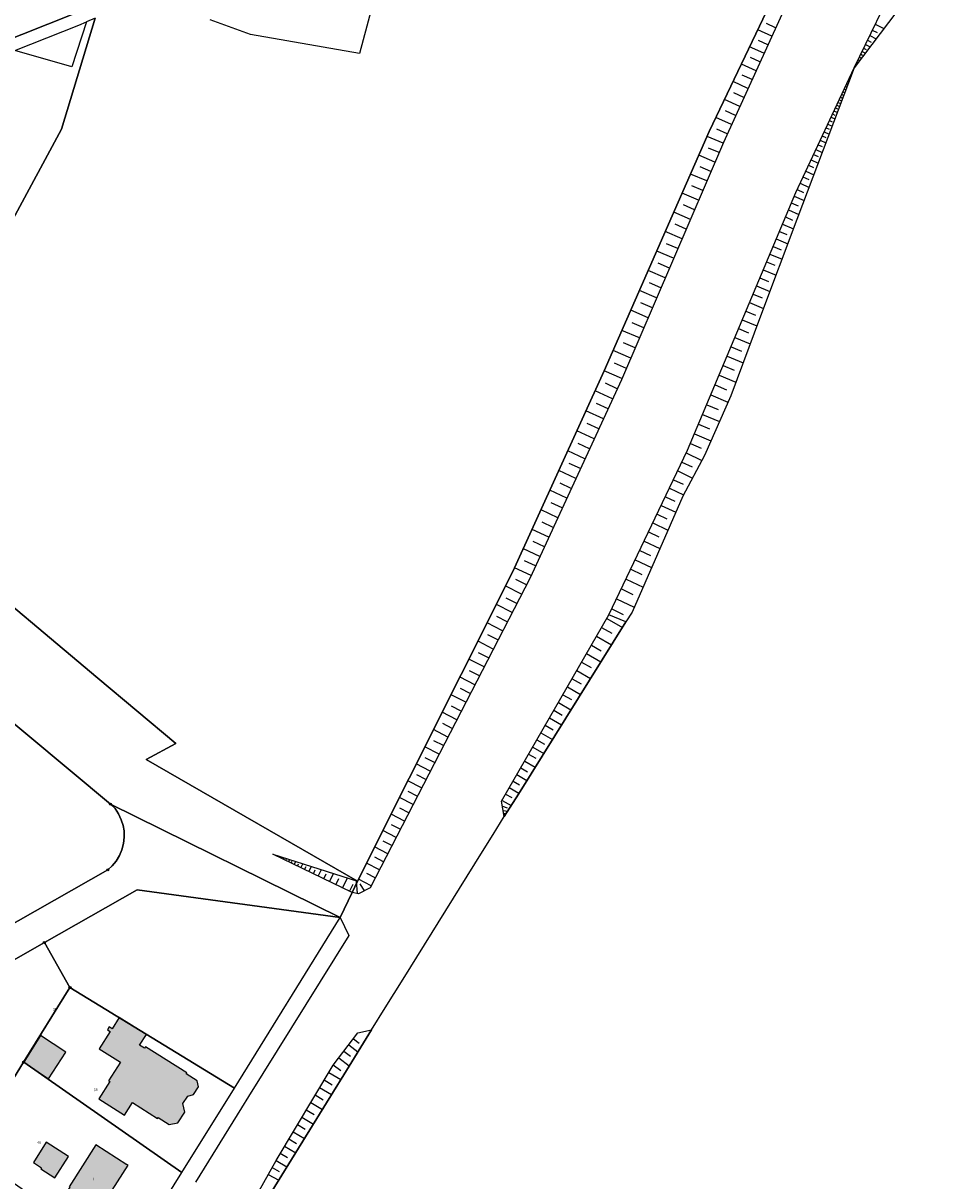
# Model space of a CAD drawing. Extents: x 2408905 to 2410405, y 5786105 to 5787663.
# Tile 42 of 43: x 2410167 to 2410388, y 5787057 to 5787333. Entities that reach past the tile are written whole.
import ezdxf

# ---------------------------------------------------------------- set-up
doc = ezdxf.new("R2010")
doc.units = 0
for name, color, linetype in [('K100-FLST_GRENZEN', 40, 'Continuous'), ('K105-FLST_NUMMERN', 40, 'Continuous'), ('K125-GEB_LINIEN', 40, 'Continuous'), ('K125-GEB_LINIEN-FLAECHE', 2, 'Continuous'), ('K130-GEB_TEXTE', 40, 'Continuous'), ('K140-KATASTERTOPO', 7, 'Continuous')]:
    doc.layers.add(name, color=color, linetype=linetype)
doc.styles.add('SIMPLEX', font='CONTINUOUS')

# ---------------------------------------------------------------- blocks, each defined once
blk = doc.blocks.new('GRENZSTEIN')
at = {"color": 7, "linetype": 'Continuous'}
blk.add_circle((0, 0), 0.75, dxfattribs=at)

msp = doc.modelspace()

# ---------------------------------------------------------------- hatches: boundary and pattern name
at = {"layer": 'K125-GEB_LINIEN-FLAECHE'}
for color, points in [(242, [(2410185.361, 5787076.293), (2410191.452, 5787072.407), (2410193.382, 5787075.435), (2410199.377, 5787071.654), (2410199.523, 5787071.883), (2410202.15, 5787070.21), (2410204.251, 5787070.642), (2410205.873, 5787073.168), (2410205.441, 5787075.212), (2410206.573, 5787076.981), (2410207.985, 5787077.338), (2410209.143, 5787079.158), (2410208.848, 5787080.649), (2410206.2, 5787082.296), (2410206.33, 5787082.5), (2410196.46, 5787088.753), (2410196.24, 5787088.407), (2410195.1, 5787089.13), (2410196.724, 5787091.675), (2410190.25, 5787095.751), (2410188.543, 5787093.021), (2410187.833, 5787093.468), (2410187.416, 5787092.808), (2410188.093, 5787092.382), (2410185.477, 5787088.243), (2410190.516, 5787085.062), (2410187.685, 5787080.643), (2410188.013, 5787080.433)]), (33, [(2410167.448, 5787085.041), (2410173.349, 5787081.118), (2410177.507, 5787087.422), (2410171.453, 5787091.411)]), (33, [(2410171.672, 5787059.914), (2410171.51, 5787059.661), (2410174.896, 5787057.479), (2410178.13, 5787062.573), (2410172.828, 5787066.026), (2410169.739, 5787061.159)]), (32, [(2410175.999, 5787051.877), (2410183.837, 5787046.835), (2410186.182, 5787050.497), (2410186.013, 5787050.605), (2410192.331, 5787060.472), (2410192.079, 5787060.635), (2410192.036, 5787060.568), (2410184.675, 5787065.332), (2410178.251, 5787055.371), (2410178.462, 5787055.235), (2410176.371, 5787051.994), (2410176.161, 5787052.129)])]:
    msp.add_hatch(color=color, dxfattribs=at).paths.add_polyline_path(points)

# ---------------------------------------------------------------- linework, layer by layer
at = {"layer": 'K100-FLST_GRENZEN', "color": 7}
for points in [[(2410257.629, 5787363.488, 0), (2410249.276, 5787332.155, 0), (2410247.541, 5787325.646, 0), (2410221.553, 5787330.181, 0), (2410211.937, 5787333.652, 0)], [(2410184.478, 5787334.033, 0), (2410176.475, 5787307.611, 0), (2410164.861, 5787286.025, 0), (2410147.795, 5787254.305, 0), (2410130.639, 5787222.419, 0), (2410130.639, 5787222.419, 0), (2410151.408, 5787204.979, 0), (2410185.112, 5787176.675, 0), (2410203.715, 5787161.054, 0), (2410196.642, 5787157.275, 0), (2410247.069, 5787128.28, 0), (2410284.179, 5787202.057, 0), (2410305.902, 5787249.926, 0), (2410330.998, 5787307.011, 0), (2410355.813, 5787359.035, 0)], [(2410355.813, 5787359.035, 0), (2410330.998, 5787307.011, 0), (2410305.902, 5787249.926, 0), (2410284.179, 5787202.057, 0), (2410247.069, 5787128.28, 0), (2410245.769, 5787125.502, 0), (2410242.979, 5787119.543, 0), (2410245.044, 5787115.302, 0), (2410221.058, 5787076.852, 0), (2410219.39, 5787074.178, 0), (2410208.424, 5787056.484, 0)], [(2410218.375, 5787040.875, 0), (2410241.375, 5787078.105, 0), (2410243.823, 5787082.065, 0), (2410250.431, 5787092.76, 0), (2410253.68, 5787098.02, 0), (2410257.968, 5787104.901, 0), (2410273.225, 5787129.441, 0), (2410276.913, 5787135.339, 0), (2410279.437, 5787139.378, 0), (2410282.111, 5787143.656, 0), (2410285.454, 5787149.008, 0), (2410311.127, 5787190.1, 0), (2410307.069, 5787191.769, 0), (2410325.833, 5787231.002, 0), (2410351.636, 5787292.504, 0), (2410365.562, 5787322.189, 0), (2410376.278, 5787344.412, 0)], [(2410130.086, 5787315.52, 0), (2410179.392, 5787335.098, 0)], [(2410179.392, 5787335.098, 0), (2410130.086, 5787315.52, 0)], [(2410165.339, 5787326.348, 0), (2410180.618, 5787332.38, 0), (2410182.396, 5787333.145, 0)], [(2410118.357, 5787204.757, 0), (2410188.15, 5787146.616, 0), (2410242.979, 5787119.543, 0), (2410245.769, 5787125.502, 0), (2410247.069, 5787128.28, 0), (2410196.642, 5787157.275, 0), (2410203.715, 5787161.054, 0), (2410185.112, 5787176.675, 0), (2410151.408, 5787204.979, 0)], [(2410118.618, 5787091.807, 0), (2410187.5, 5787130.947, 0), (2410188.532, 5787131.893, 0), (2410189.492, 5787133.042, 0), (2410190.27, 5787134.328, 0), (2410190.855, 5787135.71, 0), (2410191.248, 5787137.263, 0), (2410191.403, 5787138.756, 0), (2410191.374, 5787140.254, 0), (2410191.145, 5787141.535, 0), (2410190.723, 5787142.905, 0), (2410190.057, 5787144.316, 0), (2410189.224, 5787145.563, 0), (2410188.15, 5787146.616, 0), (2410118.357, 5787204.757, 0)], [(2410146.776, 5787099.093, 0), (2410172.372, 5787113.626, 0), (2410194.518, 5787126.2, 0), (2410242.979, 5787119.543, 0), (2410188.15, 5787146.616, 0), (2410189.224, 5787145.563, 0), (2410190.057, 5787144.316, 0), (2410190.723, 5787142.905, 0), (2410191.145, 5787141.535, 0), (2410191.374, 5787140.254, 0), (2410191.403, 5787138.756, 0), (2410191.248, 5787137.263, 0), (2410190.855, 5787135.71, 0), (2410190.27, 5787134.328, 0), (2410189.492, 5787133.042, 0), (2410188.532, 5787131.893, 0), (2410187.5, 5787130.947, 0), (2410118.618, 5787091.807, 0)]]:
    msp.add_polyline3d(points, dxfattribs=at)
for points in [[(2410058.804, 5787284.258, 0), (2410088.228, 5787258.927, 0), (2410099.894, 5787275.965, 0), (2410104.38, 5787282.516, 0), (2410118.66, 5787273.237, 0), (2410146.96, 5787254.847, 0), (2410147.795, 5787254.305, 0), (2410164.861, 5787286.025, 0), (2410176.475, 5787307.611, 0), (2410184.478, 5787334.033, 0), (2410182.396, 5787333.145, 0), (2410178.911, 5787322.469, 0), (2410165.339, 5787326.348, 0), (2410131.226, 5787312.833, 0), (2410087.91, 5787295.809, 0), (2410077.181, 5787291.551, 0), (2410058.804, 5787284.258, 0)], [(2410178.486, 5787102.89, 0), (2410217.722, 5787078.892, 0), (2410242.979, 5787119.543, 0), (2410194.518, 5787126.2, 0), (2410172.372, 5787113.626, 0), (2410178.486, 5787102.89, 0)], [(2410160.806, 5787074.412, 0), (2410167.418, 5787085.062, 0), (2410178.486, 5787102.89, 0), (2410172.372, 5787113.626, 0), (2410146.776, 5787099.093, 0), (2410160.806, 5787074.412, 0)], [(2410167.448, 5787085.041, 0), (2410205.197, 5787058.733, 0), (2410217.722, 5787078.892, 0), (2410178.486, 5787102.89, 0), (2410167.418, 5787085.062, 0), (2410167.448, 5787085.041, 0)], [(2410154.22, 5787063.802, 0), (2410192.003, 5787037.499, 0), (2410205.197, 5787058.733, 0), (2410167.448, 5787085.041, 0), (2410167.418, 5787085.062, 0), (2410160.806, 5787074.412, 0), (2410154.22, 5787063.802, 0)]]:
    msp.add_polyline3d(points, close=True, dxfattribs=at)
at = {"layer": 'K125-GEB_LINIEN', "color": 32}
for points in [[(2410185.361, 5787076.293, 0), (2410191.452, 5787072.407, 0), (2410193.382, 5787075.435, 0), (2410199.377, 5787071.654, 0), (2410199.523, 5787071.883, 0), (2410202.15, 5787070.21, 0), (2410204.251, 5787070.642, 0), (2410205.873, 5787073.168, 0), (2410205.441, 5787075.212, 0), (2410206.573, 5787076.981, 0), (2410207.985, 5787077.338, 0), (2410209.143, 5787079.158, 0), (2410208.848, 5787080.649, 0), (2410206.2, 5787082.296, 0), (2410206.33, 5787082.5, 0), (2410196.46, 5787088.753, 0), (2410196.24, 5787088.407, 0), (2410195.1, 5787089.13, 0), (2410196.724, 5787091.675, 0), (2410190.25, 5787095.751, 0), (2410188.543, 5787093.021, 0), (2410187.833, 5787093.468, 0), (2410187.416, 5787092.808, 0), (2410188.093, 5787092.382, 0), (2410185.477, 5787088.243, 0), (2410190.516, 5787085.062, 0), (2410187.685, 5787080.643, 0), (2410188.013, 5787080.433, 0), (2410185.361, 5787076.293, 0)], [(2410167.448, 5787085.041, 0), (2410173.349, 5787081.118, 0), (2410177.507, 5787087.422, 0), (2410171.453, 5787091.411, 0), (2410167.448, 5787085.041, 0)], [(2410171.672, 5787059.914, 0), (2410171.51, 5787059.661, 0), (2410174.896, 5787057.479, 0), (2410178.13, 5787062.573, 0), (2410172.828, 5787066.026, 0), (2410169.739, 5787061.159, 0), (2410171.672, 5787059.914, 0)], [(2410175.999, 5787051.877, 0), (2410183.837, 5787046.835, 0), (2410186.182, 5787050.497, 0), (2410186.013, 5787050.605, 0), (2410192.331, 5787060.472, 0), (2410192.079, 5787060.635, 0), (2410192.036, 5787060.568, 0), (2410184.675, 5787065.332, 0), (2410178.251, 5787055.371, 0), (2410178.462, 5787055.235, 0), (2410176.371, 5787051.994, 0), (2410176.161, 5787052.129, 0), (2410175.999, 5787051.877, 0)]]:
    msp.add_polyline3d(points, dxfattribs=at)
at = {"layer": 'K140-KATASTERTOPO', "color": 112}
for points in [[(2410378.344, 5787390.375, 0), (2410369.16, 5787374.317, 0), (2410358.545, 5787357.525, 0), (2410334.37, 5787304.415, 0), (2410310.05, 5787247.812, 0), (2410288.242, 5787200.592, 0), (2410250.064, 5787126.625, 0), (2410247.342, 5787125.211, 0), (2410245.769, 5787125.502, 0), (2410226.869, 5787134.679, 0), (2410247.069, 5787128.28, 0), (2410284.179, 5787202.057, 0), (2410305.902, 5787249.926, 0), (2410330.998, 5787307.011, 0), (2410355.813, 5787359.035, 0), (2410376.156, 5787396.829, 0), (2410378.344, 5787390.375, 0)], [(2410365.562, 5787322.189, 0), (2410376.278, 5787344.412, 0), (2410384.405, 5787358.677, 0), (2410387.929, 5787355.592, 0), (2410379.985, 5787341.305, 0), (2410365.562, 5787322.189, 0)], [(2410282.111, 5787143.656, 0), (2410281.449, 5787147.326, 0), (2410307.069, 5787191.769, 0), (2410325.833, 5787231.002, 0), (2410351.636, 5787292.504, 0), (2410365.562, 5787322.189, 0), (2410351.93, 5787286.014, 0), (2410343.233, 5787262.975, 0), (2410336.142, 5787244.025, 0), (2410329.862, 5787229.739, 0), (2410324.679, 5787220.048, 0), (2410312.608, 5787192.432, 0), (2410311.127, 5787190.1, 0), (2410285.454, 5787149.008, 0), (2410282.111, 5787143.656, 0)], [(2410213.685, 5787036.072, 0), (2410217.022, 5787042.622, 0), (2410227.655, 5787061.653, 0), (2410241.254, 5787084.392, 0), (2410247.188, 5787092.054, 0), (2410250.431, 5787092.76, 0), (2410243.823, 5787082.065, 0), (2410241.375, 5787078.105, 0), (2410218.375, 5787040.875, 0), (2410215.564, 5787036.415, 0), (2410212.98, 5787032.143, 0), (2410213.685, 5787036.072, 0)]]:
    msp.add_polyline3d(points, close=True, dxfattribs=at)
at = {"layer": 'K140-KATASTERTOPO', "color": 7}
for points in [[(2410345.909, 5787329.766, 0), (2410342.576, 5787331.283, 0)], [(2410346.829, 5787331.787, 0), (2410344.631, 5787332.787, 0)], [(2410369.896, 5787331.177, 0), (2410371.092, 5787330.6, 0)], [(2410370.583, 5787332.601, 0), (2410372.661, 5787331.598, 0)], [(2410344.982, 5787327.729, 0), (2410342.736, 5787328.752, 0)], [(2410368.26, 5787327.785, 0), (2410369.378, 5787327.246, 0)], [(2410368.74, 5787328.78, 0), (2410369.618, 5787328.357, 0)], [(2410369.283, 5787329.905, 0), (2410370.823, 5787329.162, 0)], [(2410344.048, 5787325.677, 0), (2410340.641, 5787327.227, 0)], [(2410367.128, 5787325.437, 0), (2410367.561, 5787325.229, 0)], [(2410367.461, 5787326.126, 0), (2410368.247, 5787325.747, 0)], [(2410367.836, 5787326.905, 0), (2410368.464, 5787326.602, 0)], [(2410342.157, 5787321.523, 0), (2410338.676, 5787323.107, 0)], [(2410343.106, 5787323.608, 0), (2410340.81, 5787324.653, 0)], [(2410365.875, 5787322.839, 0), (2410365.962, 5787322.797, 0)], [(2410366.189, 5787323.488, 0), (2410366.448, 5787323.363, 0)], [(2410366.502, 5787324.138, 0), (2410366.761, 5787324.013, 0)], [(2410366.815, 5787324.788, 0), (2410367.334, 5787324.538, 0)], [(2410341.201, 5787319.421, 0), (2410338.855, 5787320.489, 0)], [(2410364.375, 5787319.659, 0), (2410364.574, 5787319.566, 0)], [(2410364.672, 5787320.292, 0), (2410364.771, 5787320.245, 0)], [(2410364.969, 5787320.924, 0), (2410365.068, 5787320.878, 0)], [(2410365.265, 5787321.557, 0), (2410365.298, 5787321.541, 0)], [(2410340.237, 5787317.303, 0), (2410336.68, 5787318.922, 0)], [(2410363.189, 5787317.13, 0), (2410363.585, 5787316.944, 0)], [(2410363.485, 5787317.762, 0), (2410363.717, 5787317.654, 0)], [(2410363.782, 5787318.395, 0), (2410364.08, 5787318.255, 0)], [(2410364.079, 5787319.027, 0), (2410364.244, 5787318.95, 0)], [(2410338.286, 5787313.017, 0), (2410334.652, 5787314.671, 0)], [(2410339.265, 5787315.169, 0), (2410336.868, 5787316.259, 0)], [(2410361.705, 5787313.968, 0), (2410362.135, 5787313.766, 0)], [(2410362.002, 5787314.6, 0), (2410362.597, 5787314.321, 0)], [(2410362.299, 5787315.233, 0), (2410362.662, 5787315.062, 0)], [(2410362.595, 5787315.865, 0), (2410363.091, 5787315.632, 0)], [(2410362.892, 5787316.498, 0), (2410363.19, 5787316.358, 0)], [(2410337.298, 5787310.849, 0), (2410334.85, 5787311.963, 0)], [(2410360.419, 5787311.226, 0), (2410360.992, 5787310.957, 0)], [(2410360.764, 5787311.962, 0), (2410361.566, 5787311.586, 0)], [(2410361.093, 5787312.663, 0), (2410361.591, 5787312.43, 0)], [(2410361.407, 5787313.331, 0), (2410362.101, 5787313.005, 0)], [(2410336.304, 5787308.663, 0), (2410332.592, 5787310.353, 0)], [(2410359.278, 5787308.794, 0), (2410360.328, 5787308.301, 0)], [(2410359.677, 5787309.644, 0), (2410360.333, 5787309.336, 0)], [(2410360.057, 5787310.454, 0), (2410360.977, 5787310.022, 0)], [(2410334.294, 5787304.239, 0), (2410330.497, 5787305.87, 0)], [(2410335.301, 5787306.46, 0), (2410332.8, 5787307.599, 0)], [(2410357.959, 5787305.982, 0), (2410358.806, 5787305.584, 0)], [(2410358.42, 5787306.965, 0), (2410359.614, 5787306.404, 0)], [(2410358.859, 5787307.901, 0), (2410359.606, 5787307.551, 0)], [(2410333.331, 5787301.997, 0), (2410330.787, 5787303.09, 0)], [(2410356.967, 5787303.868, 0), (2410357.925, 5787303.419, 0)], [(2410357.475, 5787304.951, 0), (2410358.827, 5787304.316, 0)], [(2410332.365, 5787299.747, 0), (2410328.529, 5787301.395, 0)], [(2410355.288, 5787300.289, 0), (2410357.006, 5787299.484, 0)], [(2410355.875, 5787301.54, 0), (2410356.955, 5787301.034, 0)], [(2410356.434, 5787302.732, 0), (2410357.96, 5787302.016, 0)], [(2410331.394, 5787297.489, 0), (2410328.825, 5787298.594, 0)], [(2410354.029, 5787297.606, 0), (2410355.957, 5787296.701, 0)], [(2410354.672, 5787298.977, 0), (2410355.886, 5787298.407, 0)], [(2410330.421, 5787295.223, 0), (2410326.547, 5787296.887, 0)], [(2410352.675, 5787294.718, 0), (2410354.829, 5787293.707, 0)], [(2410353.364, 5787296.187, 0), (2410354.723, 5787295.549, 0)], [(2410328.462, 5787290.666, 0), (2410324.551, 5787292.346, 0)], [(2410329.443, 5787292.949, 0), (2410326.848, 5787294.063, 0)], [(2410351.962, 5787293.198, 0), (2410353.477, 5787292.487, 0)], [(2410327.478, 5787288.374, 0), (2410324.857, 5787289.5, 0)], [(2410350.576, 5787289.979, 0), (2410352.216, 5787289.291, 0)], [(2410351.26, 5787291.609, 0), (2410353.659, 5787290.602, 0)], [(2410326.49, 5787286.074, 0), (2410322.54, 5787287.771, 0)], [(2410349.175, 5787286.638, 0), (2410350.896, 5787285.916, 0)], [(2410349.881, 5787288.322, 0), (2410352.401, 5787287.265, 0)], [(2410325.498, 5787283.766, 0), (2410322.852, 5787284.903, 0)], [(2410348.457, 5787284.928, 0), (2410351.101, 5787283.818, 0)], [(2410324.503, 5787281.449, 0), (2410320.514, 5787283.163, 0)], [(2410346.987, 5787281.423, 0), (2410349.758, 5787280.261, 0)], [(2410347.728, 5787283.189, 0), (2410349.533, 5787282.432, 0)], [(2410322.501, 5787276.79, 0), (2410318.473, 5787278.521, 0)], [(2410323.504, 5787279.124, 0), (2410320.831, 5787280.272, 0)], [(2410346.234, 5787279.629, 0), (2410348.125, 5787278.836, 0)], [(2410321.494, 5787274.448, 0), (2410318.796, 5787275.607, 0)], [(2410344.692, 5787275.954, 0), (2410346.672, 5787275.123, 0)], [(2410345.47, 5787277.806, 0), (2410348.372, 5787276.588, 0)], [(2410320.484, 5787272.097, 0), (2410316.417, 5787273.845, 0)], [(2410343.903, 5787274.072, 0), (2410346.941, 5787272.798, 0)], [(2410319.47, 5787269.737, 0), (2410316.746, 5787270.908, 0)], [(2410342.286, 5787270.218, 0), (2410345.464, 5787268.884, 0)], [(2410343.101, 5787272.16, 0), (2410345.172, 5787271.291, 0)], [(2410318.453, 5787267.369, 0), (2410314.346, 5787269.134, 0)], [(2410341.458, 5787268.244, 0), (2410343.624, 5787267.335, 0)], [(2410316.407, 5787262.607, 0), (2410312.26, 5787264.388, 0)], [(2410317.432, 5787264.992, 0), (2410314.68, 5787266.174, 0)], [(2410340.616, 5787266.239, 0), (2410343.939, 5787264.845, 0)], [(2410338.893, 5787262.13, 0), (2410342.371, 5787260.671, 0)], [(2410339.762, 5787264.201, 0), (2410342.026, 5787263.251, 0)], [(2410314.345, 5787257.809, 0), (2410310.158, 5787259.608, 0)], [(2410315.378, 5787260.212, 0), (2410312.6, 5787261.406, 0)], [(2410338.009, 5787260.023, 0), (2410340.383, 5787259.027, 0)], [(2410313.309, 5787255.397, 0), (2410310.504, 5787256.602, 0)], [(2410337.109, 5787257.88, 0), (2410340.754, 5787256.35, 0)], [(2410312.269, 5787252.976, 0), (2410308.041, 5787254.792, 0)], [(2410335.264, 5787253.481, 0), (2410339.081, 5787251.879, 0)], [(2410336.195, 5787255.699, 0), (2410338.681, 5787254.656, 0)], [(2410311.225, 5787250.546, 0), (2410308.393, 5787251.763, 0)], [(2410334.317, 5787251.224, 0), (2410336.921, 5787250.132, 0)], [(2410310.177, 5787248.107, 0), (2410305.909, 5787249.941, 0)], [(2410333.354, 5787248.929, 0), (2410337.35, 5787247.252, 0)], [(2410307.958, 5787243.281, 0), (2410303.765, 5787245.218, 0)], [(2410309.07, 5787245.689, 0), (2410306.264, 5787246.985, 0)], [(2410332.374, 5787246.593, 0), (2410335.099, 5787245.45, 0)], [(2410331.379, 5787244.22, 0), (2410335.473, 5787242.503, 0)], [(2410305.744, 5787238.487, 0), (2410301.583, 5787240.409, 0)], [(2410306.849, 5787240.881, 0), (2410304.065, 5787242.167, 0)], [(2410329.41, 5787239.527, 0), (2410333.424, 5787237.843, 0)], [(2410330.391, 5787241.865, 0), (2410333.093, 5787240.731, 0)], [(2410304.641, 5787236.101, 0), (2410301.878, 5787237.377, 0)], [(2410328.436, 5787237.206, 0), (2410331.086, 5787236.094, 0)], [(2410303.542, 5787233.721, 0), (2410299.414, 5787235.628, 0)], [(2410327.469, 5787234.903, 0), (2410331.406, 5787233.251, 0)], [(2410302.446, 5787231.348, 0), (2410299.704, 5787232.615, 0)], [(2410326.51, 5787232.616, 0), (2410329.109, 5787231.526, 0)], [(2410301.354, 5787228.982, 0), (2410297.256, 5787230.875, 0)], [(2410325.526, 5787230.36, 0), (2410329.244, 5787228.583, 0)], [(2410299.178, 5787224.271, 0), (2410295.112, 5787226.149, 0)], [(2410300.264, 5787226.623, 0), (2410297.543, 5787227.88, 0)], [(2410323.473, 5787226.068, 0), (2410326.997, 5787224.382, 0)], [(2410324.489, 5787228.193, 0), (2410326.903, 5787227.039, 0)], [(2410298.095, 5787221.926, 0), (2410295.395, 5787223.173, 0)], [(2410322.476, 5787223.984, 0), (2410324.763, 5787222.89, 0)], [(2410297.015, 5787219.587, 0), (2410292.98, 5787221.451, 0)], [(2410321.499, 5787221.94, 0), (2410324.837, 5787220.344, 0)], [(2410295.938, 5787217.256, 0), (2410293.258, 5787218.493, 0)], [(2410319.55, 5787217.866, 0), (2410323.003, 5787216.215, 0)], [(2410320.532, 5787219.918, 0), (2410322.787, 5787218.84, 0)], [(2410294.864, 5787214.931, 0), (2410290.86, 5787216.78, 0)], [(2410318.554, 5787215.783, 0), (2410320.903, 5787214.659, 0)], [(2410292.726, 5787210.301, 0), (2410288.753, 5787212.136, 0)], [(2410293.793, 5787212.612, 0), (2410291.134, 5787213.84, 0)], [(2410317.543, 5787213.669, 0), (2410321.139, 5787211.949, 0)], [(2410291.661, 5787207.996, 0), (2410289.023, 5787209.215, 0)], [(2410315.475, 5787209.344, 0), (2410319.218, 5787207.554, 0)], [(2410316.516, 5787211.522, 0), (2410318.962, 5787210.353, 0)], [(2410290.6, 5787205.698, 0), (2410286.658, 5787207.519, 0)], [(2410314.417, 5787207.133, 0), (2410316.963, 5787205.916, 0)], [(2410289.542, 5787203.406, 0), (2410286.924, 5787204.616, 0)], [(2410313.344, 5787204.889, 0), (2410317.239, 5787203.026, 0)], [(2410288.487, 5787201.122, 0), (2410284.574, 5787202.928, 0)], [(2410312.254, 5787202.611, 0), (2410314.903, 5787201.344, 0)], [(2410286.22, 5787196.674, 0), (2410282.45, 5787198.62, 0)], [(2410287.362, 5787198.887, 0), (2410284.833, 5787200.192, 0)], [(2410311.149, 5787200.299, 0), (2410315.2, 5787198.361, 0)], [(2410285.083, 5787194.472, 0), (2410282.585, 5787195.761, 0)], [(2410308.887, 5787195.57, 0), (2410313.099, 5787193.556, 0)], [(2410310.026, 5787197.952, 0), (2410312.78, 5787196.635, 0)], [(2410283.952, 5787192.28, 0), (2410280.228, 5787194.202, 0)], [(2410307.731, 5787193.153, 0), (2410310.459, 5787191.849, 0)], [(2410281.704, 5787187.925, 0), (2410278.026, 5787189.824, 0)], [(2410282.825, 5787190.098, 0), (2410280.358, 5787191.371, 0)], [(2410306.566, 5787190.896, 0), (2410310.285, 5787188.752, 0)], [(2410280.588, 5787185.763, 0), (2410278.151, 5787187.021, 0)], [(2410305.327, 5787188.747, 0), (2410307.756, 5787187.347, 0)], [(2410279.477, 5787183.61, 0), (2410275.844, 5787185.486, 0)], [(2410302.907, 5787184.549, 0), (2410305.236, 5787183.206, 0)], [(2410304.107, 5787186.632, 0), (2410307.675, 5787184.575, 0)], [(2410278.371, 5787181.468, 0), (2410275.964, 5787182.71, 0)], [(2410301.724, 5787182.498, 0), (2410305.145, 5787180.526, 0)], [(2410277.27, 5787179.335, 0), (2410273.681, 5787181.187, 0)], [(2410300.56, 5787180.479, 0), (2410302.793, 5787179.191, 0)], [(2410275.083, 5787175.098, 0), (2410271.539, 5787176.927, 0)], [(2410276.174, 5787177.211, 0), (2410273.796, 5787178.438, 0)], [(2410298.286, 5787176.533, 0), (2410300.425, 5787175.3, 0)], [(2410299.414, 5787178.49, 0), (2410302.693, 5787176.6, 0)], [(2410273.997, 5787172.994, 0), (2410271.649, 5787174.206, 0)], [(2410297.175, 5787174.606, 0), (2410300.315, 5787172.795, 0)], [(2410272.916, 5787170.899, 0), (2410269.415, 5787172.706, 0)], [(2410295.004, 5787170.84, 0), (2410298.011, 5787169.106, 0)], [(2410296.081, 5787172.708, 0), (2410298.13, 5787171.527, 0)], [(2410270.769, 5787166.739, 0), (2410267.312, 5787168.523, 0)], [(2410271.84, 5787168.814, 0), (2410269.521, 5787170.011, 0)], [(2410293.943, 5787169, 0), (2410295.905, 5787167.87, 0)], [(2410269.702, 5787164.673, 0), (2410267.412, 5787165.855, 0)], [(2410291.871, 5787165.406, 0), (2410293.747, 5787164.324, 0)], [(2410292.899, 5787167.189, 0), (2410295.777, 5787165.53, 0)], [(2410268.641, 5787162.617, 0), (2410265.227, 5787164.379, 0)], [(2410290.859, 5787163.65, 0), (2410293.611, 5787162.064, 0)], [(2410266.533, 5787158.532, 0), (2410263.161, 5787160.272, 0)], [(2410267.584, 5787160.569, 0), (2410265.322, 5787161.737, 0)], [(2410288.882, 5787160.219, 0), (2410291.511, 5787158.703, 0)], [(2410289.863, 5787161.921, 0), (2410291.656, 5787160.887, 0)], [(2410265.486, 5787156.503, 0), (2410263.252, 5787157.656, 0)], [(2410286.964, 5787156.893, 0), (2410289.476, 5787155.445, 0)], [(2410287.915, 5787158.543, 0), (2410289.629, 5787157.556, 0)], [(2410264.443, 5787154.484, 0), (2410261.114, 5787156.202, 0)], [(2410286.028, 5787155.269, 0), (2410287.664, 5787154.326, 0)], [(2410262.373, 5787150.473, 0), (2410259.086, 5787152.17, 0)], [(2410263.406, 5787152.474, 0), (2410261.2, 5787153.612, 0)], [(2410284.198, 5787152.094, 0), (2410285.759, 5787151.195, 0)], [(2410285.106, 5787153.669, 0), (2410287.503, 5787152.287, 0)], [(2410261.345, 5787148.481, 0), (2410259.167, 5787149.605, 0)], [(2410282.424, 5787149.017, 0), (2410283.912, 5787148.159, 0)], [(2410283.304, 5787150.544, 0), (2410285.59, 5787149.226, 0)], [(2410260.322, 5787146.498, 0), (2410257.076, 5787148.174, 0)], [(2410259.303, 5787144.524, 0), (2410257.153, 5787145.634, 0)], [(2410281.557, 5787147.514, 0), (2410283.736, 5787146.258, 0)], [(2410281.67, 5787146.099, 0), (2410282.767, 5787145.756, 0)], [(2410258.289, 5787142.56, 0), (2410255.084, 5787144.214, 0)], [(2410281.858, 5787145.056, 0), (2410282.911, 5787144.937, 0)], [(2410281.987, 5787144.343, 0), (2410282.364, 5787144.356, 0)], [(2410256.274, 5787138.657, 0), (2410253.11, 5787140.29, 0)], [(2410257.279, 5787140.604, 0), (2410255.156, 5787141.7, 0)], [(2410255.274, 5787136.719, 0), (2410253.178, 5787137.801, 0)], [(2410254.278, 5787134.79, 0), (2410251.155, 5787136.402, 0)], [(2410227.499, 5787134.373, 0), (2410227.529, 5787134.434, 0)], [(2410228.13, 5787134.067, 0), (2410228.219, 5787134.251, 0)], [(2410228.76, 5787133.761, 0), (2410228.849, 5787133.945, 0)], [(2410229.39, 5787133.455, 0), (2410229.569, 5787133.824, 0)], [(2410230.02, 5787133.149, 0), (2410230.169, 5787133.456, 0)], [(2410230.651, 5787132.843, 0), (2410230.919, 5787133.396, 0)], [(2410231.283, 5787132.536, 0), (2410231.492, 5787132.966, 0)], [(2410231.975, 5787132.2, 0), (2410232.338, 5787132.947, 0)], [(2410232.732, 5787131.832, 0), (2410233.01, 5787132.404, 0)], [(2410233.561, 5787131.43, 0), (2410234.036, 5787132.409, 0)], [(2410235.459, 5787130.508, 0), (2410236.069, 5787131.765, 0)], [(2410252.3, 5787130.958, 0), (2410249.217, 5787132.55, 0)], [(2410253.287, 5787132.87, 0), (2410251.218, 5787133.938, 0)], [(2410234.467, 5787130.99, 0), (2410234.827, 5787131.731, 0)], [(2410236.544, 5787129.981, 0), (2410237.002, 5787130.925, 0)], [(2410237.731, 5787129.405, 0), (2410238.502, 5787130.994, 0)], [(2410239.029, 5787128.775, 0), (2410239.605, 5787129.96, 0)], [(2410240.43, 5787128.095, 0), (2410241.393, 5787130.078, 0)], [(2410243.514, 5787126.597, 0), (2410244.696, 5787129.032, 0)], [(2410251.318, 5787129.055, 0), (2410249.276, 5787130.109, 0)], [(2410241.922, 5787127.37, 0), (2410242.635, 5787128.838, 0)], [(2410245.21, 5787125.773, 0), (2410246.079, 5787127.562, 0)], [(2410247.061, 5787125.263, 0), (2410246.826, 5787128.357, 0)], [(2410250.341, 5787127.161, 0), (2410247.296, 5787128.732, 0)], [(2410248.756, 5787125.946, 0), (2410247.682, 5787127.603, 0)], [(2410246.118, 5787090.672, 0), (2410247.481, 5787089.616, 0)], [(2410243.822, 5787087.708, 0), (2410245.395, 5787086.491, 0)], [(2410244.997, 5787089.225, 0), (2410247.195, 5787087.522, 0)], [(2410242.593, 5787086.12, 0), (2410245.12, 5787084.163, 0)], [(2410240.207, 5787082.641, 0), (2410243.107, 5787080.906, 0)], [(2410241.304, 5787084.457, 0), (2410243.106, 5787083.061, 0)], [(2410239.124, 5787080.831, 0), (2410241.04, 5787079.685, 0)], [(2410236.98, 5787077.245, 0), (2410238.861, 5787076.12, 0)], [(2410238.049, 5787079.032, 0), (2410240.896, 5787077.329, 0)], [(2410235.918, 5787075.469, 0), (2410238.714, 5787073.797, 0)], [(2410233.814, 5787071.951, 0), (2410236.559, 5787070.31, 0)], [(2410234.863, 5787073.705, 0), (2410236.71, 5787072.6, 0)], [(2410231.736, 5787068.477, 0), (2410234.431, 5787066.865, 0)], [(2410232.772, 5787070.209, 0), (2410234.585, 5787069.124, 0)], [(2410230.707, 5787066.757, 0), (2410232.487, 5787065.692, 0)], [(2410228.668, 5787063.348, 0), (2410230.416, 5787062.302, 0)], [(2410229.685, 5787065.047, 0), (2410232.33, 5787063.464, 0)], [(2410226.712, 5787059.965, 0), (2410228.425, 5787059.008, 0)], [(2410227.659, 5787061.659, 0), (2410230.256, 5787060.106, 0)], [(2410225.783, 5787058.303, 0), (2410228.28, 5787056.908, 0)]]:
    msp.add_polyline3d(points, dxfattribs=at)

# ---------------------------------------------------------------- block references
at = {"layer": 'K100-FLST_GRENZEN', "xscale": 0.333, "yscale": 0.333}
for p in [(2410188.15, 5787146.616), (2410187.5, 5787130.947), (2410172.372, 5787113.626), (2410178.486, 5787102.89), (2410167.418, 5787085.062)]:
    msp.add_blockref('GRENZSTEIN', p, dxfattribs=at)

# ---------------------------------------------------------------- texts
at = {"layer": 'K105-FLST_NUMMERN', "color": 7, "linetype": 'Continuous', "style": 'SIMPLEX'}
for s, p in [('39', (2410174.403, 5787097.363, 50.009)), ('38', (2410184.164, 5787078.164, 50.009)), ('40', (2410170.68, 5787065.625, 50.009))]:
    msp.add_text(s, height=0.6, dxfattribs=at).set_placement(p)
at = {"layer": 'K130-GEB_TEXTE', "color": 7, "linetype": 'Continuous', "style": 'SIMPLEX'}
msp.add_text('I', height=0.666, dxfattribs=at).set_placement((2410183.988, 5787056.87))

doc.saveas('drawing.dxf')
